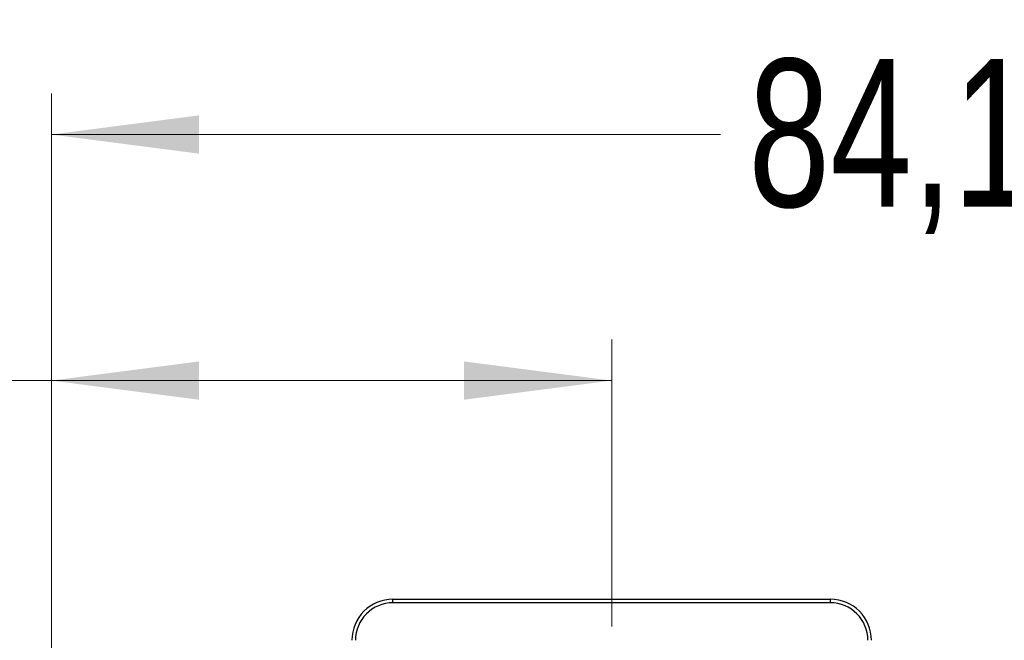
# Model space of a CAD drawing. Header units: millimetres. Extents: x 0 to 840, y 0 to 594.
# Tile 33 of 77: x 291 to 327, y 364 to 386. Entities that reach past the tile are written whole.
import ezdxf

# ---------------------------------------------------------------- set-up
doc = ezdxf.new("R2010")
doc.units = ezdxf.units.MM
doc.header["$LTSCALE"] = 2
doc.linetypes.add('SLD-Sólida', pattern=[0])
doc.styles.add('SLDTEXTSTYLE2', font='ARIALN.TTF', dxfattribs={"width": 0.87})
doc.dimstyles.new('SLDDIMSTYLE0', dxfattribs={"dimtxt": 5.4, "dimasz": 5.4, "dimexe": 0, "dimexo": 0.0625, "dimgap": 1.35, "dimtad": 0, "dimdec": 1, "dimrnd": 1e-09, "dimzin": 12, "dimdsep": 46, "dimtxsty": 'SLDTEXTSTYLE2', "dimsah": 1, "dimcen": 0.09, "dimadec": 0, "dimazin": 3, "dimtfac": 1, "dimtdec": 3, "dimtofl": 0, "dimtmove": 0, "dimatfit": 3, "dimfxl": 1, "dimfrac": 2, "dimtolj": 1, "dimtzin": 12, "dimarcsym": 0})

# ---------------------------------------------------------------- blocks, each defined once
blk = doc.blocks.new('_D')
at = {"color": 7, "linetype": 'SLD-Sólida', "lineweight": 18}
for p, q in [((267.782, 377.303), (266.261, 377.303)), ((266.261, 377.303), (266.261, 368.903)), ((283.007, 377.303), (284.529, 377.303)), ((284.529, 377.303), (284.529, 368.903)), ((291.939, 362.953), (291.939, 374.603)), ((312.432, 364.103), (312.432, 374.603)), ((291.939, 373.103), (287.064, 373.103)), ((312.432, 373.103), (291.939, 373.103)), ((266.261, 368.903), (267.782, 368.903)), ((284.529, 368.903), (283.007, 368.903))]:
    blk.add_line(p, q, dxfattribs=at)
for points in [[(291.939, 373.103), (297.339, 372.403), (297.339, 373.803)], [(312.432, 373.103), (307.032, 373.803), (307.032, 372.403)]]:
    blk.add_solid(points, dxfattribs=at)
at = {"color": 7, "linetype": 'SLD-Sólida', "lineweight": 18, "char_height": 5.4, "attachment_point": 1, "style": 'SLDTEXTSTYLE2'}
for s, insert in [('20,5', (252.897, 375.864)), ('0,807', (267.782, 375.864))]:
    blk.add_mtext(s, dxfattribs=dict(at, insert=insert))
blk = doc.blocks.new('_D_1')
at = {"color": 7, "linetype": 'SLD-Sólida', "lineweight": 18}
for p, q in [((332.314, 386.303), (330.792, 386.303)), ((330.792, 386.303), (330.792, 377.903)), ((347.539, 386.303), (349.06, 386.303)), ((349.06, 386.303), (349.06, 377.903)), ((291.939, 362.953), (291.939, 383.603)), ((376.072, 364.103), (376.072, 383.603)), ((291.939, 382.103), (316.415, 382.103)), ((376.072, 382.103), (351.596, 382.103)), ((330.792, 377.903), (332.314, 377.903)), ((349.06, 377.903), (347.539, 377.903))]:
    blk.add_line(p, q, dxfattribs=at)
for points in [[(291.939, 382.103), (297.339, 381.403), (297.339, 382.803)], [(376.072, 382.103), (370.672, 382.803), (370.672, 381.403)]]:
    blk.add_solid(points, dxfattribs=at)
at = {"color": 7, "linetype": 'SLD-Sólida', "lineweight": 18, "char_height": 5.4, "attachment_point": 1, "style": 'SLDTEXTSTYLE2'}
for s, insert in [('84,1', (317.428, 384.864)), ('3,312', (332.314, 384.864))]:
    blk.add_mtext(s, dxfattribs=dict(at, insert=insert))

msp = doc.modelspace()

# ---------------------------------------------------------------- linework, layer by layer
at = {"color": 7, "linetype": 'SLD-Sólida', "lineweight": 25}
for p, q in [((304.432, 364.975), (304.432, 365.103)), ((304.432, 365.103), (320.432, 365.103)), ((320.432, 364.975), (304.432, 364.975)), ((320.432, 364.975), (320.432, 365.103))]:
    msp.add_line(p, q, dxfattribs=at)
for centre, radius, start, end in [((304.432, 363.603), 1.5, 90, 180), ((304.432, 363.603), 1.372, 90, 180), ((320.432, 363.603), 1.5, 0, 90), ((320.432, 363.603), 1.372, 0, 90)]:
    msp.add_arc(centre, radius, start, end, dxfattribs=at)

# ---------------------------------------------------------------- dimensions: what is measured, and where the dimension line sits
at = {"color": 7, "linetype": 'SLD-Sólida', "lineweight": 18}
for base, p2, picture, middle in [((376.072, 382.103), (376.072, 362.103), '_D_1', (334.005, 382.103)), ((312.432, 373.103), (312.432, 362.103), '_D', (269.474, 373.103))]:
    dim = msp.add_linear_dim(base=base, p1=(291.939, 360.953), p2=p2, dimstyle='SLDDIMSTYLE0', dxfattribs=at)
    dim.commit()
    dim.dimension.update_dxf_attribs({"geometry": picture, "text_midpoint": middle, "dimtype": 160})

doc.saveas('drawing.dxf')
